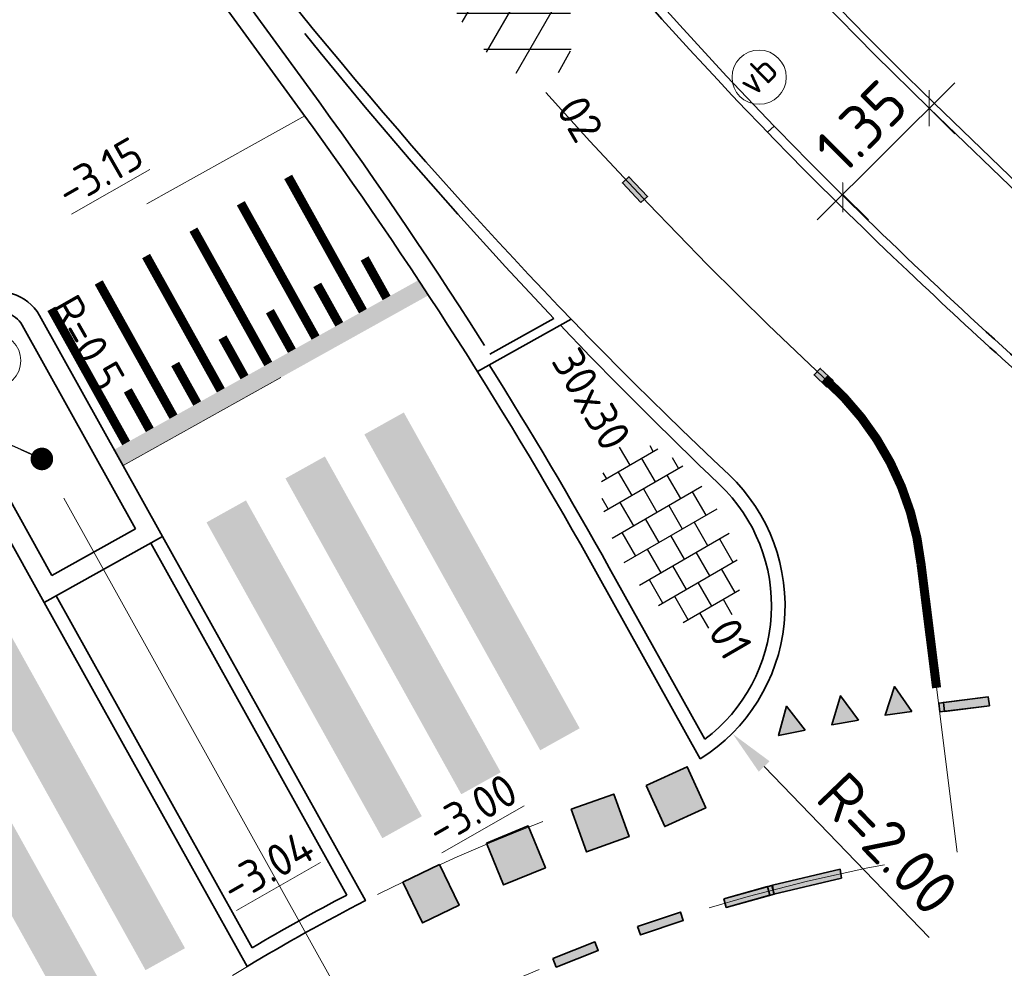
# Model space of a CAD drawing. Header units: metres. Extents: x 111691 to 117439, y 474133 to 478789.
# Tile 18 of 127: x 114609 to 114619, y 476103 to 476114. Entities that reach past the tile are written whole.
import ezdxf
from ezdxf.enums import TextEntityAlignment as Align

# ---------------------------------------------------------------- set-up
doc = ezdxf.new("R2010")
doc.units = ezdxf.units.M
for name, pattern in [('AM-AS', [16, 10, -2, 2, -2]), ('VH-GAZONBAND_100X200', [9.5, 7.5, -2]), ('VH-OPSLUITBAND_150X250', [24, 16, -2, 4, -2]), ('VH-OPSLUITBAND_80X200', [14, 8, -2, 2, -2]), ('VH-RWSBAND', [24, 10, -2, 2, -2, 2, -2, 2, -2]), ('VH-TROTTOIRBAND_130-150', [15, 5, -2, 2, -2, 2, -2]), ('XX-HIDDEN', [4, 2, -2])]:
    doc.linetypes.add(name, pattern=pattern)
doc.layers.get('Defpoints').update_dxf_attribs({"lineweight": 25})
for name, color, linetype, lineweight in [('N-WE-AM-AS-G', 10, 'AM-AS', 18), ('N-WE-IE-MEUBILAIR_WEGMEUBILAIR_PAAL-S', 7, 'Continuous', 25), ('N-WE-VH-HOOGTELABEL-T18', 2, 'Continuous', 18), ('N-WE-VH-KANTOPSLUITING-T18', 10, 'Continuous', 18), ('N-WE-VH-KANTOPSLUITING_GAZONBAND_100X200-G', 90, 'VH-GAZONBAND_100X200', 35), ('N-WE-VH-KANTOPSLUITING_OPSLUITBAND_100X200-G', 150, 'Continuous', 35), ('N-WE-VH-KANTOPSLUITING_OPSLUITBAND_150X250-G', 150, 'VH-OPSLUITBAND_150X250', 35), ('N-WE-VH-KANTOPSLUITING_OPSLUITBAND_80X200-G', 150, 'VH-OPSLUITBAND_80X200', 35), ('N-WE-VH-KANTOPSLUITING_TROTTOIRBAND_130 150-G', 210, 'VH-TROTTOIRBAND_130-150', 35), ('N-WE-VH-KANTOPSLUITING_TROTTOIRBAND_RWS_110 220-G', 210, 'VH-RWSBAND', 35), ('N-WE-VH-KANTOPSLUITING_VOORKANTBAND-G', 7, 'Continuous', 35), ('N-WE-VH-MAATVOERING-M', 7, 'Continuous', 18), ('N-WE-VH-MARKERING_DREMPEL-G', 7, 'Continuous', 25), ('N-WE-VH-MARKERING_VOP-A', 7, 'Continuous', 25), ('N-WE-VH-MATERIAALGRENS-G', 7, 'XX-HIDDEN', 18), ('N-WE-VH-VERHARDING_ASFALT_ROOD-S', 1, 'Continuous', 25), ('N-WE-VH-VERHARDING_TEGEL-S', 7, 'Continuous', 25), ('N-WE-VW-MARKERING-G', 7, 'Continuous', 35), ('N-WE-VW-MARKERING_LANGS_STREEP_GETROKKEN_010-G', 7, 'Continuous', 25), ('X-XX-AL-AANPIJLING-M', 7, 'Continuous', 18), ('X-XX-AL-AANPIJLING_SYMBOLEN-T25', 7, 'Continuous', 25)]:
    doc.layers.add(name, color=color, linetype=linetype, lineweight=lineweight)
for name, color, linetype in [('N-WE-VW-MARKERING_DWARS_DRIEHOEK_3030-A', 7, 'Continuous'), ('N-WE-VW-MARKERING_DWARS_OVERSTEEK_BLOKSTREEP50-A', 7, 'Continuous'), ('N-WE-VW-MARKERING_DWARS_OVERSTEEK_KANALISATIESTREEP50-A', 7, 'Continuous'), ('N-WE-VW-MARKERING_LANGS_STREEP_30270_010-A', 7, 'Continuous')]:
    doc.layers.add(name, color=color, linetype=linetype)
doc.styles.add('ISO', font='NLCS-ISO.ttf')
doc.styles.add('NLCS-ISO', font='NLCS-ISO.ttf')
doc.styles.add('NLCS-ISO-ANNOTATIEF-T25', font='NLCS-ISO.ttf', dxfattribs={"height": 2.5})
doc.styles.add('NLCS-ISO-M200-T18', font='NLCS-ISO.ttf', dxfattribs={"height": 0.3599999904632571})
doc.dimstyles.new('M200T25-PIJL', dxfattribs={"dimscale": 0.2, "dimtxt": 2.5, "dimasz": 2, "dimexe": 1, "dimexo": 0.25, "dimgap": 0.75, "dimtad": 1, "dimzin": 0, "dimdsep": 46, "dimtxsty": 'ISO', "dimcen": 0, "dimdle": 1, "dimse1": 1, "dimse2": 1, "dimclrt": 2, "dimazin": 0, "dimtfac": 1, "dimtdec": 4, "dimtmove": 2, "dimatfit": 3, "dimfxl": 1, "dimtolj": 1, "dimtzin": 0, "dimarcsym": 0})
doc.dimstyles.new('NLCS-ANNOTATIEF-T25-PIJL_L2_H1', dxfattribs={"dimtxt": 2.5, "dimasz": 2.5, "dimexe": 2, "dimexo": 2, "dimgap": 0.7, "dimtad": 1, "dimzin": 0, "dimdsep": 46, "dimtxsty": 'NLCS-ISO-ANNOTATIEF-T25', "dimcen": 0, "dimdle": 2, "dimclrd": 256, "dimclre": 256, "dimclrt": 256, "dimadec": 1, "dimazin": 0, "dimtfac": 1, "dimtdec": 3, "dimtofl": 0, "dimtmove": 0, "dimatfit": 3, "dimfxl": 2, "dimfxlon": 1, "dimtfillclr": 256, "dimtolj": 1, "dimtzin": 0, "dimlwd": -1, "dimlwe": -1, "dimarcsym": 0})
doc.dimstyles.new('NLCS-ANNOTATIEF-T25-SCHRAP_L2_H1', dxfattribs={"dimtxt": 2.5, "dimasz": 1.4, "dimexe": 2, "dimexo": 2, "dimgap": 0.7, "dimtad": 1, "dimzin": 0, "dimdsep": 46, "dimtxsty": 'NLCS-ISO-ANNOTATIEF-T25', "dimblk": 'OBLIQUE', "dimcen": 0, "dimdle": 2, "dimclrd": 256, "dimclre": 256, "dimclrt": 256, "dimadec": 1, "dimazin": 0, "dimtfac": 1, "dimtdec": 3, "dimtofl": 0, "dimtmove": 0, "dimatfit": 3, "dimldrblk": 'OBLIQUE', "dimfxl": 2, "dimfxlon": 1, "dimtfillclr": 256, "dimtolj": 1, "dimtzin": 0, "dimlwd": -1, "dimlwe": -1, "dimarcsym": 0})

# ---------------------------------------------------------------- blocks, each defined once
blk = doc.blocks.new('SVH-ASFALT-SO')
at = {"ltscale": 0.1}
for p, q in [((-1.90966580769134, 0.6923617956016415), (0.9476199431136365, 5.64132588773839)), ((0, 0), (3.267551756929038, 5.659565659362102)), ((4.867727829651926, 0.1220502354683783), (1.647185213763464, 5.700193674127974)), ((6.701218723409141, 0.946350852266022), (4.043291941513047, 5.550015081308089)), ((2.754090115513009, -0.2170218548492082), (-0.4687746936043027, 5.365143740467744)), ((2.175571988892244, -0.2317987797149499), (5.321577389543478, 5.217242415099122)), ((-3.363759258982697, 2.173798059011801), (-1.827884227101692, 4.834011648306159)), ((0.3610377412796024, -0.07213355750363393), (-2.305319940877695, 4.546133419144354)), ((4.656575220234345, 0.06542487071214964), (7.070171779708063, 4.245896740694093)), ((7.827971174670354, 2.994758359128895), (7.146137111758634, 4.175729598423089)), ((-2.71961448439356, 1.263712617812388), (-3.454265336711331, 2.536165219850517))]:
    blk.add_line(p, q, dxfattribs=at)
at = {"style": 'NLCS-ISO'}
blk.add_attdef('KLEUR', text='', height=1.8, dxfattribs=at).set_placement((9.485913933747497, 2.74105960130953), align=Align.MIDDLE_LEFT)
at = {"style": 'NLCS-ISO', "flags": 1}
blk.add_attdef('FUNCTIE', text='', height=1.8, dxfattribs=at).set_placement((0.1159930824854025, -3.584775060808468), align=Align.MIDDLE_CENTER)
blk = doc.blocks.new('SVH-TEGEL_300X300_DUN_HALFST-SO')
for p, q in [((-1.499999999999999, -2.866499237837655), (-1.499999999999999, 2.866499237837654)), ((1.110223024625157e-15, -2.972868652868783), (1.110223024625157e-15, 2.972868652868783)), ((1.500000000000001, -2.866499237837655), (1.500000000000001, 2.866499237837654)), ((-3.698147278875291, 2.25), (-2.999999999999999, 2.25)), ((-2.999999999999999, -2.520600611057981), (-2.999999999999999, 2.520600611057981)), ((-1.499999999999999, 2.25), (0, 2.25)), ((1.5, 2.25), (3, 2.25)), ((3, -2.520600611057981), (3, 2.520600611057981)), ((-4.499999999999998, -1.80215890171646), (-4.499999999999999, 1.80215890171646)), ((4.500000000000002, -1.80215890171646), (4.5, 1.80215890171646)), ((-4.885117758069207, 1.5), (-4.499999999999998, 1.5)), ((-2.999999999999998, 1.5), (-1.499999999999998, 1.5)), ((2.220446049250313e-15, 1.5), (1.500000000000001, 1.5)), ((3.000000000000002, 1.5), (4.500000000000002, 1.5)), ((-4.499999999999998, 0.7500000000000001), (-2.999999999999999, 0.7500000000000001)), ((-1.499999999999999, 0.7500000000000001), (1.110223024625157e-15, 0.7500000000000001)), ((1.500000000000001, 0.7500000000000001), (3, 0.7500000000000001)), ((4.500000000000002, 0.7500000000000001), (5.47514610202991, 0.7500000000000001)), ((-5.658165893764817, 0), (-4.5, 0)), ((-2.999999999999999, 0), (-1.499999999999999, 0)), ((0, 0), (1.500000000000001, 0)), ((3, 0), (4.500000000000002, 0)), ((-4.5, -0.7500000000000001), (-3, -0.7500000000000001)), ((-1.5, -0.7500000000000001), (0, -0.7500000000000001)), ((1.499999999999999, -0.7500000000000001), (3, -0.7500000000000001)), ((4.5, -0.7500000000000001), (5.47514610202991, -0.7500000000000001)), ((-4.885117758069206, -1.5), (-4.5, -1.5)), ((-2.999999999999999, -1.5), (-1.499999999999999, -1.5)), ((1.110223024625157e-15, -1.5), (1.500000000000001, -1.5)), ((3, -1.5), (4.500000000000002, -1.5)), ((-3.69814727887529, -2.25), (-2.999999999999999, -2.25)), ((-1.499999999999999, -2.25), (1.110223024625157e-15, -2.25)), ((1.500000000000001, -2.25), (3, -2.25))]:
    blk.add_line(p, q)
at = {"style": 'NLCS-ISO'}
blk.add_attdef('FORMAAT', text='', height=1.8, dxfattribs=at).set_placement((-5.758165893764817, 0), align=Align.MIDDLE_RIGHT)
blk.add_attdef('KLEUR', text='', height=1.8, dxfattribs=at).set_placement((5.57514610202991, 0), align=Align.MIDDLE_LEFT)
at = {"style": 'NLCS-ISO', "flags": 1}
blk.add_attdef('FUNCTIE', text='', height=1.8, dxfattribs=at).set_placement((0.1159930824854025, -3.584775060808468), align=Align.MIDDLE_CENTER)
blk = doc.blocks.new('*D85')
at = {"layer": 'Defpoints', "color": 0, "transparency": 16777216}
for p in [(114615.0723665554, 476107.1414431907), (114616.4635379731, 476105.7016415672)]:
    blk.add_point(p, dxfattribs=at)
at = {"layer": 'N-WE-VH-MAATVOERING-M', "transparency": 16777216}
blk.add_line((114618.6384424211, 476103.4507105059), (114616.8109667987, 476105.3420679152), dxfattribs=at)
blk.add_solid([(114616.8708957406, 476105.3999727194), (114616.7510378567, 476105.2841631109), (114616.4635379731, 476105.7016415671)], dxfattribs=at)
at = {"layer": 'N-WE-VH-MAATVOERING-M', "transparency": 16777216, "insert": (114618.1788864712, 476104.4875968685), "char_height": 0.5, "attachment_point": 5, "rotation": 314.0158749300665, "style": 'NLCS-ISO-ANNOTATIEF-T25'}
blk.add_mtext('\\A1;R=2.00', dxfattribs=at)
blk = doc.blocks.new('_Oblique')
at = {"color": 0, "linetype": 'ByBlock', "lineweight": -2}
blk.add_line((-0.5, -0.5), (0.5, 0.5), dxfattribs=at)
blk = doc.blocks.new('*D254')
at = {"layer": 'X-XX-AL-AANPIJLING-M', "transparency": 16777216}
for p, q in [((114618.9206967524, 476112.9080289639), (114617.3984271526, 476111.3899065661)), ((114618.6374684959, 476112.6255723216), (114618.9199251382, 476112.3423440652)), ((114617.681655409, 476111.6723632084), (114617.9641120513, 476111.389134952))]:
    blk.add_line(p, q, dxfattribs=at)
at = {"layer": 'X-XX-AL-AANPIJLING-M', "transparency": 16777216, "xscale": 0.28, "yscale": 0.28, "zscale": 0.28}
for p, rotation in [((114618.6374684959, 476112.6255723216), 44.92184658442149), ((114617.681655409, 476111.6723632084), 224.9218465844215)]:
    blk.add_blockref('_Oblique', p, dxfattribs=dict(at, rotation=rotation))
at = {"layer": 'X-XX-AL-AANPIJLING-M', "transparency": 16777216, "insert": (114617.8841667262, 476112.425115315), "char_height": 0.5, "attachment_point": 5, "rotation": 44.92184658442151, "style": 'NLCS-ISO-ANNOTATIEF-T25', "bg_fill": 3, "box_fill_scale": 1.1, "bg_fill_color": 256, "bg_fill_true_color": 13158600, "bg_fill_transparency": 0}
blk.add_mtext('\\A1;1.35', dxfattribs=at)
at = {"layer": 'Defpoints', "color": 0, "transparency": 16777216}
for p in [(114618.6374684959, 476112.6255723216), (114617.681655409, 476111.6723632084), (114617.681655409, 476111.6723632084)]:
    blk.add_point(p, dxfattribs=at)
blk = doc.blocks.new('SIE-WEG_PAAL_VERKEERSBORD-SO')
at = {"color": 0, "linetype": 'ByBlock', "lineweight": 18}
blk.add_circle((0, 0), 1.5, dxfattribs=at)
at = {"color": 0, "linetype": 'ByBlock', "lineweight": 18, "style": 'NLCS-ISO'}
blk.add_text('vb', height=1.5, dxfattribs=at).set_placement((0, 0.1317113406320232), align=Align.MIDDLE_CENTER)

msp = doc.modelspace()

# ---------------------------------------------------------------- hatches: boundary and pattern name
at = {"layer": 'N-WE-VH-MARKERING_VOP-A'}
h = msp.add_hatch(color=256, dxfattribs=at)
h.dxf.hatch_style = 1
edge = h.paths.add_edge_path()
edge.add_arc((114571.2836720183, 476083.1380875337), 49.9999866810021, 33.25424271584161, 33.48405884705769)
edge.add_line((114612.9856285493, 476110.7233279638), (114609.6179550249, 476108.8476495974))
edge.add_line((114609.6179550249, 476108.8476495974), (114609.715271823, 476108.672922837))
edge.add_line((114609.715271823, 476108.672922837), (114613.0959385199, 476110.5558379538))
h = msp.add_hatch(color=256, dxfattribs=at)
h.dxf.hatch_style = 1
h.paths.add_polyline_path([(114611.0754896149, 476108.2858730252), (114610.6386727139, 476108.0425810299), (114612.5850086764, 476104.5480458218), (114613.0218255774, 476104.7913378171)])
h.paths.add_polyline_path([(114611.949123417, 476108.7724570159), (114611.512306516, 476108.5291650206), (114613.4586424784, 476105.0346298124), (114613.8954593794, 476105.2779218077)])
h.paths.add_polyline_path([(114612.822757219, 476109.2590410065), (114612.385940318, 476109.0157490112), (114614.3322762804, 476105.521213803), (114614.7690931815, 476105.7645057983)])
h.paths.add_polyline_path([(114608.4545882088, 476106.8261210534), (114608.0177713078, 476106.5828290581), (114609.9641072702, 476103.0882938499), (114610.4009241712, 476103.3315858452)])
h.paths.add_polyline_path([(114607.5809544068, 476106.3395370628), (114607.1441375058, 476106.0962450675), (114609.0904734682, 476102.6017098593), (114609.5272903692, 476102.8450018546)])
h.paths.add_polyline_path([(114606.7073206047, 476105.8529530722), (114606.2705037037, 476105.6096610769), (114608.2168396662, 476102.1151258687), (114608.6536565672, 476102.358417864)])
at = {"layer": 'N-WE-VW-MARKERING_DWARS_DRIEHOEK_3030-A', "transparency": 33554687}
h = msp.add_hatch(color=256, dxfattribs=at)
h.dxf.hatch_style = 1
h.paths.add_polyline_path([(114618.4461910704, 476105.950982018), (114618.1492703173, 476105.908109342), (114618.2548580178, 476106.2264664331)])
h = msp.add_hatch(color=256, dxfattribs=at)
h.dxf.hatch_style = 1
h.paths.add_polyline_path([(114617.853832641, 476105.8557727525), (114617.558342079, 476105.8039526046), (114617.6542672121, 476106.1253532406)])
h = msp.add_hatch(color=256, dxfattribs=at)
h.dxf.hatch_style = 1
h.paths.add_polyline_path([(114617.2643212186, 476105.7442437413), (114616.9703223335, 476105.684539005), (114617.0576170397, 476106.0083902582)])
at = {"layer": 'N-WE-VW-MARKERING_DWARS_OVERSTEEK_BLOKSTREEP50-A', "transparency": 33554687}
h = msp.add_hatch(color=256, dxfattribs=at)
h.dxf.hatch_style = 1
h.paths.add_polyline_path([(114615.5039297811, 476105.1332529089), (114615.7096608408, 476104.677539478), (114616.1649249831, 476104.8830677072), (114615.9591939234, 476105.3387811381)])
h = msp.add_hatch(color=256, dxfattribs=at)
h.dxf.hatch_style = 1
h.paths.add_polyline_path([(114614.6759948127, 476104.8685101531), (114614.8442365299, 476104.3976654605), (114615.315069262, 476104.565902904), (114615.1468275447, 476105.0367475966)])
h = msp.add_hatch(color=256, dxfattribs=at)
h.dxf.hatch_style = 1
h.paths.add_polyline_path([(114613.7359865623, 476104.4929863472), (114613.9272653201, 476104.0310205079), (114614.3892194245, 476104.2222944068), (114614.1979406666, 476104.6842602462)])
h = msp.add_hatch(color=256, dxfattribs=at)
h.dxf.hatch_style = 1
h.paths.add_polyline_path([(114612.8114937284, 476104.062631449), (114613.0275979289, 476103.6117445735), (114613.4335721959, 476103.8063227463), (114613.2174679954, 476104.2572096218)])
at = {"layer": 'N-WE-VW-MARKERING_DWARS_OVERSTEEK_KANALISATIESTREEP50-A', "transparency": 33554687}
h = msp.add_hatch(color=256, dxfattribs=at)
h.dxf.hatch_style = 1
h.paths.add_polyline_path([(114619.3028563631, 476106.0116241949), (114619.2909094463, 476106.1109079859), (114618.7421065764, 476106.0442139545), (114618.7540534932, 476105.9449301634)])
h = msp.add_hatch(color=256, dxfattribs=at)
h.dxf.hatch_style = 1
h.paths.add_polyline_path([(114619.3028563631, 476106.0116241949), (114619.2909094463, 476106.1109079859), (114618.7945007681, 476106.0511746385), (114618.806447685, 476105.9518908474)])
h = msp.add_hatch(color=256, dxfattribs=at)
h.dxf.hatch_style = 1
h.paths.add_polyline_path([(114616.364436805, 476103.8791847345), (114616.3912384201, 476103.7828432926), (114616.9221861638, 476103.9297834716), (114616.8953845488, 476104.0261249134)])
h = msp.add_hatch(color=256, dxfattribs=at)
h.dxf.hatch_style = 1
h.paths.add_polyline_path([(114616.364436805, 476103.8791847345), (114616.3912384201, 476103.7828432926), (114616.8729317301, 476103.9168475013), (114616.846130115, 476104.0131889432)])
h = msp.add_hatch(color=256, dxfattribs=at)
h.dxf.hatch_style = 1
h.paths.add_polyline_path([(114615.4099440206, 476103.572621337), (114615.4417767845, 476103.4778232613), (114615.9157534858, 476103.636982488), (114615.8839207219, 476103.7317805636)])
h = msp.add_hatch(color=256, dxfattribs=at)
h.dxf.hatch_style = 1
h.paths.add_polyline_path([(114614.4729004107, 476103.2162691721), (114614.5096761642, 476103.1232770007), (114614.9746236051, 476103.3071504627), (114614.9378478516, 476103.4001426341)])
at = {"layer": 'N-WE-VW-MARKERING_LANGS_STREEP_30270_010-A'}
h = msp.add_hatch(color=256, dxfattribs=at)
h.dxf.hatch_style = 1
h.paths.add_polyline_path([(114615.4471715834, 476111.5807469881), (114615.5198211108, 476111.6494641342), (114615.3136699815, 476111.8674123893), (114615.2410204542, 476111.7986952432)])
h = msp.add_hatch(color=256, dxfattribs=at)
h.dxf.hatch_style = 1
h.paths.add_polyline_path([(114617.5053730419, 476109.5395566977), (114617.5738469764, 476109.6124355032), (114617.4308662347, 476109.7467743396), (114617.3623923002, 476109.6738955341)])
h = msp.add_hatch(color=256, dxfattribs=at)
h.dxf.hatch_style = 1
h.paths.add_polyline_path([(114617.6519638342, 476104.2070772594), (114617.6662804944, 476104.1081073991), (114616.9159436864, 476103.9284692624), (114616.9016270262, 476104.0274391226)])

# ---------------------------------------------------------------- linework, layer by layer
at = {"layer": 'N-WE-AM-AS-G', "flags": 128}
for points in [[(114618.9475003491, 476104.3927466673), (114618.5435065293, 476107.6082200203, 0.1751401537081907), (114617.5396100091, 476109.5759961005, -0.07565155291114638), (114608.2269132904, 476121.3913226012), (114604.8113706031, 476127.4056710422), (114599.8525519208, 476136.3368204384), (114595.6971246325, 476143.5885194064), (114591.334098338, 476151.4003266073), (114584.62928093, 476163.2728884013), (114576.5569124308, 476177.4921852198), (114572.4589330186, 476184.7597204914), (114568.3985889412, 476191.9650299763), (114565.1049903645, 476197.7397305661), (114558.2204435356, 476209.8360438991), (114550.6030851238, 476223.1283853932), (114545.1343348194, 476232.906470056), (114535.9295139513, 476249.2293408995), (114530.8067371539, 476258.3369124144), (114523.4811849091, 476271.2179647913), (114517.7535446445, 476281.4344607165), (114512.1294908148, 476291.2117448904), (114505.8418258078, 476302.4187691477), (114500.4655690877, 476311.9643055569), (114493.7133380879, 476323.8379883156), (114488.5515459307, 476332.9694099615), (114482.3265396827, 476343.9482552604), (114475.8337840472, 476355.4293858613), (114470.7928028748, 476364.3058845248), (114460.4137951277, 476382.6803664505), (114454.0938659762, 476393.869354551), (114451.6107765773, 476398.282642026), (114450.9593022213, 476399.4327240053, 0.06747218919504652), (114442.8445125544, 476410.1042837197), (114436.4098086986, 476416.5457604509)], [(114639.7087158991, 476090.8825725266, 0.08176885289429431), (114638.5319372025, 476094.4288052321, 0.6416322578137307), (114604.0387922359, 476092.5739076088, -0.0006397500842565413), (114604.0246467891, 476092.5382240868, -0.0006397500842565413)]]:
    msp.add_lwpolyline(points, format="xyb", dxfattribs=at)
at = {"layer": 'N-WE-AM-AS-G'}
msp.add_lwpolyline([(114621.7105503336, 476085.5947267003), (114607.8922448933, 476110.4047059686)], dxfattribs=at)
at = {"layer": 'N-WE-VH-KANTOPSLUITING_GAZONBAND_100X200-G', "flags": 128}
msp.add_lwpolyline([(114616.9209989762, 476112.4279024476, -0.06318778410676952), (114609.6182127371, 476122.1814402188), (114607.6021724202, 476125.7314379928)], format="xyb", dxfattribs=at)
at = {"layer": 'N-WE-VH-KANTOPSLUITING_OPSLUITBAND_100X200-G'}
msp.add_lwpolyline([(114619.9859937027, 476109.4749735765, 0.03066797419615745), (114619.718638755, 476109.7448702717, -0.01789871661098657), (114616.9209989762, 476112.4279024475, -0.02002637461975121)], format="xyb", dxfattribs=at)
at = {"layer": 'N-WE-VH-KANTOPSLUITING_OPSLUITBAND_150X250-G', "flags": 128}
for points in [[(114613.768173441, 476109.7855696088, -0.01300692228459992), (114615.0964083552, 476107.5402452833), (114616.1539522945, 476105.6430959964, 0.4632507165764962), (114616.3181564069, 476108.4606863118, -0.01207232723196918), (114614.5549947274, 476110.2242612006, -0.01177081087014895)], [(114608.9737917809, 476107.2297640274), (114611.1426801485, 476103.3356486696, -0.01421167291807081), (114612.190829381, 476103.9199288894), (114610.0221523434, 476107.8136648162)]]:
    msp.add_lwpolyline(points, format="xyb", dxfattribs=at)
at = {"layer": 'N-WE-VH-KANTOPSLUITING_OPSLUITBAND_80X200-G', "flags": 128}
msp.add_lwpolyline([(114465.8535684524, 476447.4510131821), (114458.3269877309, 476443.1704448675, 0.114881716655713), (114444.9753103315, 476430.8347334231), (114444.1863977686, 476429.6720478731, -0.09415866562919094), (114441.031187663, 476426.5075713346, 0.3899029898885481), (114440.3942924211, 476423.7646360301), (114454.0490542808, 476399.6591660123), (114456.5329884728, 476395.2443770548), (114462.85176966, 476384.0574213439), (114473.2291661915, 476365.6857918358), (114478.2698039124, 476356.8098979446), (114484.7630297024, 476345.3279359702), (114490.9881601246, 476334.3488716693), (114496.1490812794, 476325.2189908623), (114502.9023915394, 476313.343410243), (114508.2826198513, 476303.790822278), (114514.5640791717, 476292.5948589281), (114520.1883560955, 476282.8171869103), (114525.9193540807, 476272.594701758), (114533.2439340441, 476259.7153590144), (114538.3691979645, 476250.6033657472), (114547.5756865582, 476234.2775375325), (114553.0397152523, 476224.5078950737), (114560.6518686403, 476211.2246363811), (114567.5384171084, 476199.1248060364), (114570.8343835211, 476193.3459561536), (114574.8982662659, 476186.1343670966), (114578.9938946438, 476178.8710014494), (114587.0658136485, 476164.6524964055), (114593.7754336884, 476152.7714303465), (114598.134181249, 476144.967284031), (114602.2913563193, 476137.7125349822), (114607.2528049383, 476128.776648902), (114610.3862432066, 476123.2590514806, 0.07183938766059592), (114618.6374684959, 476112.6255723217), (114623.9731431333, 476107.4780690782, -0.1065977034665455), (114632.7907631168, 476104.6007490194, 0.263093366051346), (114634.7590809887, 476104.5745939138), (114638.3866329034, 476106.5621766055, -0.1299565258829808), (114641.3241475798, 476107.2896810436), (114643.3524184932, 476107.2578557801, 0.1331892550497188), (114646.4368630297, 476108.0425872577), (114649.0894104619, 476109.540100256)], format="xyb", dxfattribs=at)
at = {"layer": 'N-WE-VH-KANTOPSLUITING_TROTTOIRBAND_130 150-G', "flags": 128}
msp.add_lwpolyline([(114613.7761053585, 476109.9044875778), (114614.4838528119, 476110.2990911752, -0.06073880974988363), (114607.0393891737, 476120.3436325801), (114604.9723082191, 476123.9835065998), (114604.3225389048, 476123.6073734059, 0.4449268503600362), (114604.2367966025, 476123.2004558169), (114611.884632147, 476112.694966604, -0.01678648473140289), (114613.7761053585, 476109.9044875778)], format="xyb", dxfattribs=at)
at = {"layer": 'N-WE-VH-KANTOPSLUITING_TROTTOIRBAND_RWS_110 220-G', "flags": 128}
msp.add_lwpolyline([(114608.9278976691, 476107.4560243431), (114609.8539494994, 476107.9718033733), (114608.5985628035, 476110.2257785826, 0.4142135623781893), (114608.2177018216, 476110.3341525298), (114607.7808849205, 476110.0908605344, 0.4142135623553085), (114607.6725109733, 476109.7099995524)], format="xyb", close=True, dxfattribs=at)
at = {"layer": 'N-WE-VH-KANTOPSLUITING_VOORKANTBAND-G', "flags": 128}
for points in [[(114560.721337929, 476211.264310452), (114567.607944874, 476199.1643773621), (114570.903977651, 476193.385411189), (114574.967961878, 476186.173642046), (114579.063522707, 476178.910396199), (114587.135428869, 476164.691913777), (114593.845186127, 476152.810604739), (114598.203811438, 476145.006677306), (114602.361036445, 476137.751841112), (114607.322560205, 476128.815819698), (114610.455808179, 476123.2985573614, 0.07183938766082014), (114618.6930126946, 476112.6831469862), (114624.0088443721, 476107.5547869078, -0.1062814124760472), (114632.8310547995, 476104.6698618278, 0.2630933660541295), (114634.7206399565, 476104.6447529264), (114638.3481918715, 476106.6323356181, -0.1299565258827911), (114641.3254026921, 476107.3696711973), (114643.3536736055, 476107.3378459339, 0.1331892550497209), (114646.3975333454, 476108.1122519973), (114649.0500807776, 476109.6097649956)], [(114618.5645723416, 476110.6711911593, -0.07565155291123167), (114609.5312565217, 476122.1320578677), (114606.1192818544, 476128.1401234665), (114601.1590542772, 476137.0738103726), (114597.002690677, 476144.3271433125), (114592.6419565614, 476152.1348464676), (114585.9345663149, 476164.0119641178), (114577.8624386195, 476178.2308367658), (114573.7655280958, 476185.496476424), (114569.7034789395, 476192.7048117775), (114566.4079602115, 476198.4828789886), (114559.5229926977, 476210.5799327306)]]:
    msp.add_lwpolyline(points, format="xyb", dxfattribs=at)
at = {"layer": 'N-WE-VH-KANTOPSLUITING_VOORKANTBAND-G'}
for points in [[(114604.9065297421, 476124.2005851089), (114604.2123216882, 476123.7977734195, 0.4449268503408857), (114604.0589349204, 476123.0709752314), (114611.7067704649, 476112.5654860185, -0.03028086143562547), (114614.9653509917, 476107.4672797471), (114616.1028735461, 476105.4249228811)], [(114616.4216436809, 476108.569269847, -0.0750828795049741), (114606.922570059, 476120.6505873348), (114604.9065297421, 476124.2005851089)], [(114649.6401344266, 476108.5646019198), (114646.0492283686, 476106.5373324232, -0.1584251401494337), (114642.4137075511, 476105.8014671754, 0.1551692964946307), (114638.8451003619, 476105.1027251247), (114635.2303407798, 476103.1221515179, -0.2662995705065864), (114632.2466918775, 476103.1796828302, 0.1170939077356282), (114623.2168814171, 476106.0390884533, -0.3168987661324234), (114620.5455741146, 476108.2318107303, 0.1440550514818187), (114619.6520403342, 476109.6702736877, -0.007558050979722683), (114618.5645723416, 476110.6711911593, -0.006248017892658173)], [(114610.1531974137, 476107.8866524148), (114608.79076224, 476110.3328270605, 0.4142135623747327), (114608.1106533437, 476110.5263519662), (114607.6738364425, 476110.2830599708, 0.4142135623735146), (114607.4803115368, 476109.6029510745), (114608.8427467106, 476107.1567764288), (114610.1531974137, 476107.8866524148)], [(114608.8427467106, 476107.1567764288), (114611.0870311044, 476103.1272918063, -0.01789381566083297), (114612.3972156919, 476103.8576455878), (114610.1531974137, 476107.8866524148)]]:
    msp.add_lwpolyline(points, format="xyb", dxfattribs=at)
for points in [[(114616.9205949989, 476112.428319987), (114616.8487263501, 476112.3587865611)], [(114613.6369859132, 476109.7124261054), (114614.6749264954, 476110.291129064)]]:
    msp.add_lwpolyline(points, dxfattribs=at)
msp.add_arc((114615.0418133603, 476107.1214893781), 2, 302.0240502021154, 46.37660655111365, dxfattribs=at)
at = {"layer": 'N-WE-VH-MARKERING_DREMPEL-G', "const_width": 0.09999999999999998, "flags": 128}
for points in [[(114612.3699015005, 476110.3803891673), (114611.5427087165, 476111.8655666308)], [(114611.8457212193, 476110.088438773), (114611.0185284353, 476111.5736162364)], [(114611.3215409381, 476109.7964883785), (114610.4943481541, 476111.2816658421)], [(114610.7973606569, 476109.5045379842), (114609.9701678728, 476110.9897154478)], [(114612.6319916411, 476110.5263643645), (114612.3886996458, 476110.9631812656)], [(114610.2731803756, 476109.2125875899), (114609.4459875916, 476110.6977650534)], [(114612.10781136, 476110.2344139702), (114611.8645193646, 476110.6712308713)], [(114609.7490000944, 476108.9206371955), (114608.9218073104, 476110.405814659)], [(114611.5836310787, 476109.9424635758), (114611.3403390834, 476110.3792804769)], [(114611.0594507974, 476109.6505131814), (114610.8161588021, 476110.0873300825)], [(114610.5352705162, 476109.3585627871), (114610.2919785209, 476109.7953796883)], [(114610.0110902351, 476109.0666123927), (114609.7677982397, 476109.5034292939)]]:
    msp.add_lwpolyline(points, dxfattribs=at)
at = {"layer": 'N-WE-VH-MATERIAALGRENS-G', "flags": 128}
for points in [[(114611.7255225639, 476112.5397098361), (114604.0746690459, 476108.2784474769)], [(114609.7152718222, 476108.6729228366), (114613.0959385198, 476110.5558379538)]]:
    msp.add_lwpolyline(points, dxfattribs=at)
msp.add_lwpolyline([(114612.5310641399, 476103.9246757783, -0.03813563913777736), (114615.4214814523, 476105.1062005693, 0.0629357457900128), (114616.1028735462, 476105.4249228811)], format="xyb", dxfattribs=at)
at = {"layer": 'N-WE-VH-MATERIAALGRENS-G', "extrusion": (0, 0, -1)}
msp.add_arc((-114621.7105503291, 476085.594726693), 20.50000000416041, 47.08142865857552, 59.20344384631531, dxfattribs=at)
at = {"layer": 'N-WE-VW-MARKERING-G'}
for points in [[(114615.4471715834, 476111.5807469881), (114615.5198211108, 476111.6494641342), (114615.3136699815, 476111.8674123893), (114615.2410204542, 476111.7986952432)], [(114617.5053730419, 476109.5395566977), (114617.5738469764, 476109.6124355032), (114617.4308662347, 476109.7467743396), (114617.3623923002, 476109.6738955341)], [(114618.4461910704, 476105.950982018), (114618.1492703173, 476105.908109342), (114618.2548580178, 476106.2264664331)], [(114617.853832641, 476105.8557727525), (114617.558342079, 476105.8039526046), (114617.6542672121, 476106.1253532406)], [(114619.3028563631, 476106.0116241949), (114619.2909094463, 476106.1109079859), (114618.7421065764, 476106.0442139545), (114618.7540534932, 476105.9449301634)], [(114619.3028563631, 476106.0116241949), (114619.2909094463, 476106.1109079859), (114618.7945007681, 476106.0511746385), (114618.806447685, 476105.9518908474)], [(114617.2643212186, 476105.7442437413), (114616.9703223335, 476105.684539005), (114617.0576170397, 476106.0083902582)], [(114615.5039297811, 476105.1332529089), (114615.7096608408, 476104.677539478), (114616.1649249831, 476104.8830677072), (114615.9591939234, 476105.3387811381)], [(114614.6759948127, 476104.8685101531), (114614.8442365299, 476104.3976654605), (114615.315069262, 476104.565902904), (114615.1468275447, 476105.0367475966)], [(114613.7359865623, 476104.4929863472), (114613.9272653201, 476104.0310205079), (114614.3892194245, 476104.2222944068), (114614.1979406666, 476104.6842602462)], [(114612.8114937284, 476104.062631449), (114613.0275979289, 476103.6117445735), (114613.4335721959, 476103.8063227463), (114613.2174679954, 476104.2572096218)], [(114617.6519638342, 476104.2070772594), (114617.6662804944, 476104.1081073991), (114616.9159436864, 476103.9284692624), (114616.9016270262, 476104.0274391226)], [(114616.364436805, 476103.8791847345), (114616.3912384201, 476103.7828432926), (114616.9221861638, 476103.9297834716), (114616.8953845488, 476104.0261249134)], [(114616.364436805, 476103.8791847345), (114616.3912384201, 476103.7828432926), (114616.8729317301, 476103.9168475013), (114616.846130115, 476104.0131889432)], [(114615.4099440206, 476103.572621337), (114615.4417767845, 476103.4778232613), (114615.9157534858, 476103.636982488), (114615.8839207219, 476103.7317805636)], [(114614.4729004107, 476103.2162691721), (114614.5096761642, 476103.1232770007), (114614.9746236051, 476103.3071504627), (114614.9378478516, 476103.4001426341)]]:
    msp.add_lwpolyline(points, close=True, dxfattribs=at)
at = {"layer": 'N-WE-VW-MARKERING_LANGS_STREEP_GETROKKEN_010-G', "flags": 128}
msp.add_lwpolyline([(114617.6354689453, 476109.4853919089, 0, 0, 0), (114617.4787096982, 476109.6339665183, 0.1, 0.1, -0.1874639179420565), (114618.5472309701, 476107.578576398, 0.1, 0.1, 0), (114618.7188514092, 476106.2126125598, 0, 0, 0)], format="xyseb", dxfattribs=at)

# ---------------------------------------------------------------- block references
at = {"layer": 'N-WE-IE-MEUBILAIR_WEGMEUBILAIR_PAAL-S', "xscale": 0.2000000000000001, "yscale": 0.2000000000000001, "zscale": 0.2000000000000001, "rotation": 211.415075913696}
msp.add_blockref('SIE-WEG_PAAL_VERKEERSBORD-SO', (114608.2836177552, 476109.8329547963), dxfattribs=at)
at = {"layer": 'N-WE-VH-VERHARDING_ASFALT_ROOD-S', "xscale": 0.2, "yscale": 0.2, "zscale": 0.2, "rotation": 300.1117835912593}
msp.add_blockref('SVH-ASFALT-SO', (114613.2292889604, 476114.0760894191), dxfattribs=at).add_auto_attribs({'KLEUR': '02'})
at = {"layer": 'N-WE-VH-VERHARDING_TEGEL-S', "xscale": 0.2, "yscale": 0.2, "zscale": 0.2, "rotation": 300.1117835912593}
msp.add_blockref('SVH-TEGEL_300X300_DUN_HALFST-SO', (114615.7750565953, 476107.8961124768), dxfattribs=at).add_auto_attribs({'FORMAAT': '30x30', 'KLEUR': '01'})

# ---------------------------------------------------------------- texts
at = {"layer": 'N-WE-VH-HOOGTELABEL-T18', "style": 'NLCS-ISO-M200-T18'}
for s, p in [('%%U-3.15', (114609.109510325, 476111.5166479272)), ('%%U-3.00', (114613.2076354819, 476104.4503609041)), ('%%U-3.04', (114610.9363883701, 476103.8104216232))]:
    msp.add_text(s, height=0.3600000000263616, rotation=29.72115227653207, dxfattribs=at).set_placement(p)
at = {"layer": 'N-WE-VH-KANTOPSLUITING-T18', "style": 'NLCS-ISO'}
msp.add_text('R=0.5', height=0.3599999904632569, rotation=299.72, dxfattribs=at).set_placement((114608.8918896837, 476110.4195827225))

# ---------------------------------------------------------------- dimensions: what is measured, and where the dimension line sits
at = {"layer": 'N-WE-VH-MAATVOERING-M'}
dim = msp.add_radius_dim(center=(114615.0723665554, 476107.1414431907), mpoint=(114616.4635379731, 476105.7016415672), dimstyle='NLCS-ANNOTATIEF-T25-PIJL_L2_H1', override={"dimpost": 'R=<>'}, dxfattribs=at)
dim.commit()
dim.dimension.update_dxf_attribs({"geometry": '*D85', "text_midpoint": (114618.1788864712, 476104.4875968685)})

# ---------------------------------------------------------------- leaders
at = {"layer": 'X-XX-AL-AANPIJLING_SYMBOLEN-T25'}
msp.add_leader([(114608.8167544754, 476108.7448017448), (114604.4959480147, 476110.6508792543)], dimstyle='M200T25-PIJL', override={"dimasz": 1.25, "dimgap": 0.14, "dimtad": 0, "dimldrblk": 'Dot', "dimfxl": 1.5, "dimarcsym": 1}, dxfattribs=at)

# ---------------------------------------------------------------- next in the draw order: dimensions: what is measured, and where the dimension line sits
at = {"layer": 'X-XX-AL-AANPIJLING-M'}
dim = msp.add_aligned_dim(p1=(114618.6374684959, 476112.6255723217), p2=(114617.681655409, 476111.6723632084), distance=0, dimstyle='NLCS-ANNOTATIEF-T25-SCHRAP_L2_H1', override={"dimtfill": 1}, dxfattribs=at)
dim.commit()
dim.dimension.update_dxf_attribs({"geometry": '*D254', "text_midpoint": (114617.8841667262, 476112.425115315)})

# ---------------------------------------------------------------- next in the draw order: block references
at = {"layer": 'N-WE-IE-MEUBILAIR_WEGMEUBILAIR_PAAL-S', "xscale": 0.2, "yscale": 0.2, "zscale": 0.2, "rotation": 44.13318153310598}
msp.add_blockref('SIE-WEG_PAAL_VERKEERSBORD-SO', (114616.7550212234, 476112.968556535), dxfattribs=at)

doc.saveas('drawing.dxf')
